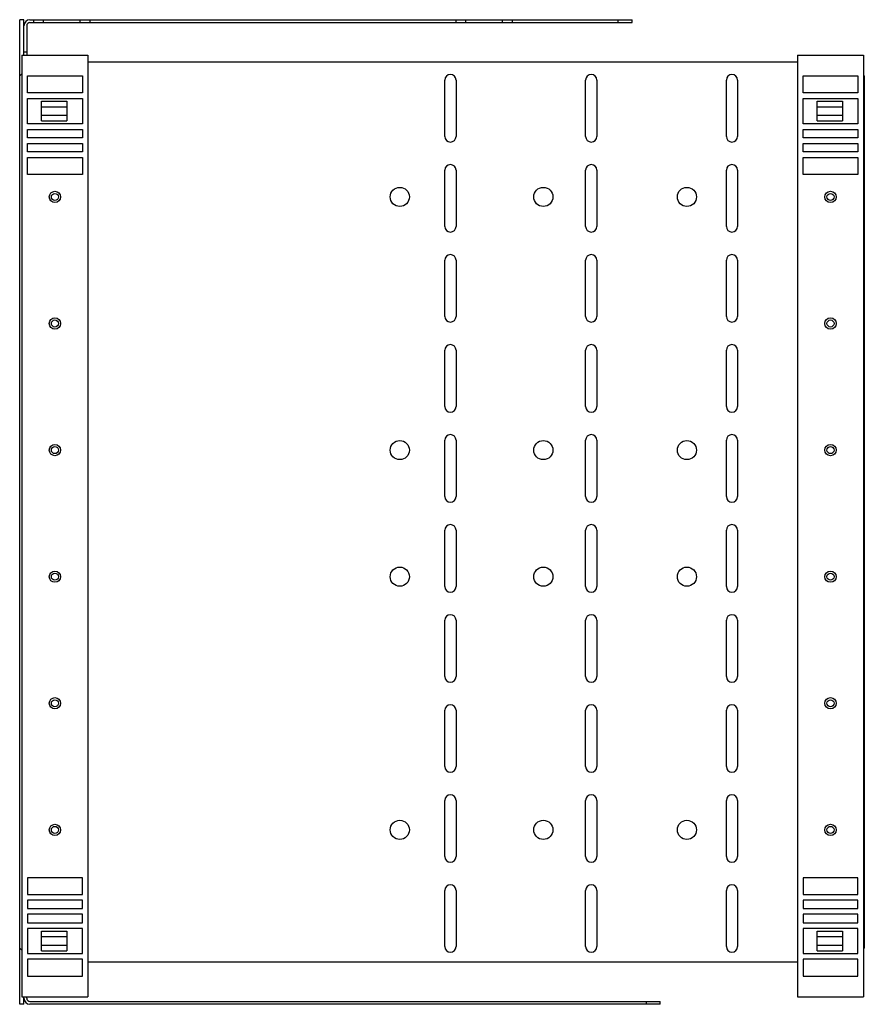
# Model space of a CAD drawing. Header units: millimetres. Extents: x 44 to 344, y 93 to 443.
import ezdxf

# ---------------------------------------------------------------- set-up
doc = ezdxf.new("R2010")
doc.units = ezdxf.units.MM
doc.header["$LTSCALE"] = 34.808037
doc.layers.get('0').update_dxf_attribs({"linetype": 'CONTINUOUS'})

msp = doc.modelspace()

# ---------------------------------------------------------------- linework, layer by layer
at = {"color": 7}
for p, q in [((44.01, 92.65), (44.01, 442.65)), ((45.51, 442.65), (44.01, 442.65)), ((45.51, 430.03), (45.51, 442.65)), ((47.66, 442.65), (261.51, 442.65)), ((47.66, 441.65), (261.51, 441.65)), ((49.01, 441.65), (49.01, 442.65)), ((52.51, 441.65), (52.51, 442.65)), ((65.51, 441.65), (65.51, 442.65)), ((69.01, 441.65), (69.01, 442.65)), ((199.01, 441.65), (199.01, 442.65)), ((202.51, 441.65), (202.51, 442.65)), ((215.51, 441.65), (215.51, 442.65)), ((219.01, 441.65), (219.01, 442.65)), ((256.51, 442.65), (256.51, 441.65)), ((261.51, 441.65), (261.51, 442.65)), ((46.51, 440.5), (46.51, 430.03)), ((46.51, 431.15), (45.51, 431.15)), ((44.76, 430.03), (44.76, 95.27)), ((44.76, 430.03), (68.26, 430.03)), ((68.26, 430.03), (68.26, 95.27)), ((68.26, 427.65), (320.26, 427.65)), ((320.26, 430.03), (320.26, 95.27)), ((320.26, 430.03), (343.76, 430.03)), ((343.76, 430.03), (343.76, 95.27)), ((44.76, 423.4), (44.01, 422.65)), ((46.76, 416.65), (46.76, 422.65)), ((46.76, 422.65), (66.26, 422.65)), ((66.26, 422.65), (66.26, 416.65)), ((195.01, 401.15), (195.01, 421.15)), ((199.01, 421.15), (199.01, 401.15)), ((245.01, 401.15), (245.01, 421.15)), ((249.01, 421.15), (249.01, 401.15)), ((295.01, 401.15), (295.01, 421.15)), ((299.01, 421.15), (299.01, 401.15)), ((322.26, 416.65), (322.26, 422.65)), ((322.26, 422.65), (341.76, 422.65)), ((341.76, 422.65), (341.76, 416.65)), ((344.01, 422.65), (343.76, 422.9)), ((344.01, 422.65), (344.01, 112.65)), ((66.26, 416.65), (46.76, 416.65)), ((341.76, 416.65), (322.26, 416.65)), ((46.76, 405.65), (46.76, 414.65)), ((46.76, 414.65), (66.26, 414.65)), ((51.76, 406.65), (51.76, 413.65)), ((51.76, 413.65), (60.76, 413.65)), ((60.76, 413.65), (60.76, 406.65)), ((66.26, 414.65), (66.26, 405.65)), ((322.26, 405.65), (322.26, 414.65)), ((322.26, 414.65), (341.76, 414.65)), ((327.26, 406.65), (327.26, 413.65)), ((327.26, 413.65), (336.26, 413.65)), ((336.26, 413.65), (336.26, 406.65)), ((341.76, 414.65), (341.76, 405.65)), ((60.76, 411.58), (51.76, 411.58)), ((336.26, 411.58), (327.26, 411.58)), ((51.76, 408.71), (60.76, 408.71)), ((51.76, 406.65), (60.76, 406.65)), ((327.26, 408.71), (336.26, 408.71)), ((327.26, 406.65), (336.26, 406.65)), ((66.26, 405.65), (46.76, 405.65)), ((46.76, 400.65), (46.76, 403.65)), ((46.76, 403.65), (66.26, 403.65)), ((66.26, 403.65), (66.26, 400.65)), ((341.76, 405.65), (322.26, 405.65)), ((322.26, 400.65), (322.26, 403.65)), ((322.26, 403.65), (341.76, 403.65)), ((341.76, 403.65), (341.76, 400.65)), ((66.26, 400.65), (46.76, 400.65)), ((341.76, 400.65), (322.26, 400.65)), ((46.76, 395.65), (46.76, 398.65)), ((46.76, 398.65), (66.26, 398.65)), ((66.26, 395.65), (46.76, 395.65)), ((66.26, 398.65), (66.26, 395.65)), ((322.26, 395.65), (322.26, 398.65)), ((322.26, 398.65), (341.76, 398.65)), ((341.76, 395.65), (322.26, 395.65)), ((341.76, 398.65), (341.76, 395.65)), ((46.76, 387.65), (46.76, 393.65)), ((46.76, 393.65), (66.26, 393.65)), ((66.26, 393.65), (66.26, 387.65)), ((322.26, 387.65), (322.26, 393.65)), ((322.26, 393.65), (341.76, 393.65)), ((341.76, 393.65), (341.76, 387.65)), ((195.01, 369.15), (195.01, 389.15)), ((199.01, 389.15), (199.01, 369.15)), ((245.01, 369.15), (245.01, 389.15)), ((249.01, 389.15), (249.01, 369.15)), ((295.01, 369.15), (295.01, 389.15)), ((299.01, 389.15), (299.01, 369.15)), ((66.26, 387.65), (46.76, 387.65)), ((341.76, 387.65), (322.26, 387.65)), ((195.01, 337.15), (195.01, 357.15)), ((199.01, 357.15), (199.01, 337.15)), ((245.01, 337.15), (245.01, 357.15)), ((249.01, 357.15), (249.01, 337.15)), ((295.01, 337.15), (295.01, 357.15)), ((299.01, 357.15), (299.01, 337.15)), ((195.01, 305.15), (195.01, 325.15)), ((199.01, 325.15), (199.01, 305.15)), ((245.01, 305.15), (245.01, 325.15)), ((249.01, 325.15), (249.01, 305.15)), ((295.01, 305.15), (295.01, 325.15)), ((299.01, 325.15), (299.01, 305.15)), ((195.01, 273.15), (195.01, 293.15)), ((199.01, 293.15), (199.01, 273.15)), ((245.01, 273.15), (245.01, 293.15)), ((249.01, 293.15), (249.01, 273.15)), ((295.01, 273.15), (295.01, 293.15)), ((299.01, 293.15), (299.01, 273.15)), ((195.01, 241.15), (195.01, 261.15)), ((199.01, 261.15), (199.01, 241.15)), ((245.01, 241.15), (245.01, 261.15)), ((249.01, 261.15), (249.01, 241.15)), ((295.01, 241.15), (295.01, 261.15)), ((299.01, 261.15), (299.01, 241.15)), ((195.01, 209.15), (195.01, 229.15)), ((199.01, 229.15), (199.01, 209.15)), ((245.01, 209.15), (245.01, 229.15)), ((249.01, 229.15), (249.01, 209.15)), ((295.01, 209.15), (295.01, 229.15)), ((299.01, 229.15), (299.01, 209.15)), ((195.01, 177.15), (195.01, 197.15)), ((199.01, 197.15), (199.01, 177.15)), ((245.01, 177.15), (245.01, 197.15)), ((249.01, 197.15), (249.01, 177.15)), ((295.01, 177.15), (295.01, 197.15)), ((299.01, 197.15), (299.01, 177.15)), ((195.01, 145.15), (195.01, 165.15)), ((199.01, 165.15), (199.01, 145.15)), ((245.01, 145.15), (245.01, 165.15)), ((249.01, 165.15), (249.01, 145.15)), ((295.01, 145.15), (295.01, 165.15)), ((299.01, 165.15), (299.01, 145.15)), ((46.76, 137.65), (46.76, 131.65)), ((66.26, 137.65), (46.76, 137.65)), ((66.26, 131.65), (66.26, 137.65)), ((341.76, 137.65), (322.26, 137.65)), ((322.26, 137.65), (322.26, 131.65)), ((341.76, 131.65), (341.76, 137.65)), ((195.01, 113.15), (195.01, 133.15)), ((199.01, 133.15), (199.01, 113.15)), ((245.01, 113.15), (245.01, 133.15)), ((249.01, 133.15), (249.01, 113.15)), ((295.01, 113.15), (295.01, 133.15)), ((299.01, 133.15), (299.01, 113.15)), ((46.76, 131.65), (66.26, 131.65)), ((46.76, 129.65), (46.76, 126.65)), ((66.26, 129.65), (46.76, 129.65)), ((66.26, 126.65), (66.26, 129.65)), ((322.26, 131.65), (341.76, 131.65)), ((341.76, 129.65), (322.26, 129.65)), ((322.26, 129.65), (322.26, 126.65)), ((341.76, 126.65), (341.76, 129.65)), ((46.76, 126.65), (66.26, 126.65)), ((322.26, 126.65), (341.76, 126.65)), ((46.76, 124.65), (46.76, 121.65)), ((66.26, 124.65), (46.76, 124.65)), ((66.26, 121.65), (66.26, 124.65)), ((341.76, 124.65), (322.26, 124.65)), ((322.26, 124.65), (322.26, 121.65)), ((341.76, 121.65), (341.76, 124.65)), ((46.76, 121.65), (66.26, 121.65)), ((46.76, 119.65), (46.76, 110.65)), ((66.26, 119.65), (46.76, 119.65)), ((66.26, 110.65), (66.26, 119.65)), ((322.26, 121.65), (341.76, 121.65)), ((341.76, 119.65), (322.26, 119.65)), ((322.26, 119.65), (322.26, 110.65)), ((341.76, 110.65), (341.76, 119.65)), ((51.76, 111.65), (51.76, 118.65)), ((51.76, 118.65), (60.76, 118.65)), ((60.76, 116.58), (51.76, 116.58)), ((60.76, 118.65), (60.76, 111.65)), ((327.26, 118.65), (336.26, 118.65)), ((327.26, 111.65), (327.26, 118.65)), ((336.26, 116.58), (327.26, 116.58)), ((336.26, 118.65), (336.26, 111.65)), ((44.01, 112.65), (44.76, 111.9)), ((51.76, 113.71), (60.76, 113.71)), ((327.26, 113.71), (336.26, 113.71)), ((343.76, 112.4), (344.01, 112.65)), ((46.76, 110.65), (66.26, 110.65)), ((66.26, 108.65), (46.76, 108.65)), ((46.76, 108.65), (46.76, 102.65)), ((51.76, 111.65), (60.76, 111.65)), ((66.26, 102.65), (66.26, 108.65)), ((322.26, 110.65), (341.76, 110.65)), ((341.76, 108.65), (322.26, 108.65)), ((322.26, 108.65), (322.26, 102.65)), ((327.26, 111.65), (336.26, 111.65)), ((341.76, 102.65), (341.76, 108.65)), ((320.26, 107.65), (68.26, 107.65)), ((46.76, 102.65), (66.26, 102.65)), ((322.26, 102.65), (341.76, 102.65)), ((44.76, 95.27), (68.26, 95.27)), ((45.51, 92.65), (45.51, 95.27)), ((46.51, 94.8), (46.51, 95.27)), ((320.26, 95.27), (343.76, 95.27)), ((45.51, 92.65), (44.01, 92.65)), ((47.66, 93.65), (271.51, 93.65)), ((271.51, 92.65), (47.66, 92.65)), ((266.51, 93.65), (266.51, 92.65)), ((271.51, 92.65), (271.51, 93.65))]:
    msp.add_line(p, q, dxfattribs=at)
for centre, radius in [((56.51, 379.65), 2), ((179.01, 379.65), 3.4), ((230.01, 379.65), 3.4), ((281.01, 379.65), 3.4), ((332.01, 379.65), 2), ((56.51, 379.65), 1.25), ((332.01, 379.65), 1.25), ((56.51, 334.65), 2), ((332.01, 334.65), 2), ((56.51, 334.65), 1.25), ((332.01, 334.65), 1.25), ((56.51, 289.65), 2), ((56.51, 289.65), 1.25), ((179.01, 289.65), 3.4), ((230.01, 289.65), 3.4), ((281.01, 289.65), 3.4), ((332.01, 289.65), 2), ((332.01, 289.65), 1.25), ((56.51, 244.65), 2), ((56.51, 244.65), 1.25), ((179.01, 244.65), 3.4), ((230.01, 244.65), 3.4), ((281.01, 244.65), 3.4), ((332.01, 244.65), 2), ((332.01, 244.65), 1.25), ((56.51, 199.65), 2), ((56.51, 199.65), 1.25), ((332.01, 199.65), 2), ((332.01, 199.65), 1.25), ((179.01, 154.65), 3.4), ((230.01, 154.65), 3.4), ((281.01, 154.65), 3.4), ((56.51, 154.65), 2), ((56.51, 154.65), 1.25), ((332.01, 154.65), 2), ((332.01, 154.65), 1.25)]:
    msp.add_circle(centre, radius, dxfattribs=at)
for centre, radius, start, end in [((47.66, 440.5), 2.15, 90, 180), ((47.66, 440.5), 1.15, 90, 180), ((197.01, 421.15), 2, 0, 180), ((247.01, 421.15), 2, 0, 180), ((297.01, 421.15), 2, 0, 180), ((197.01, 401.15), 2, 180, 360), ((247.01, 401.15), 2, 180, 360), ((297.01, 401.15), 2, 180, 360), ((197.01, 389.15), 2, 0, 180), ((247.01, 389.15), 2, 0, 180), ((297.01, 389.15), 2, 0, 180), ((197.01, 369.15), 2, 180, 360), ((247.01, 369.15), 2, 180, 360), ((297.01, 369.15), 2, 180, 360), ((197.01, 357.15), 2, 0, 180), ((247.01, 357.15), 2, 0, 180), ((297.01, 357.15), 2, 0, 180), ((197.01, 337.15), 2, 180, 360), ((247.01, 337.15), 2, 180, 360), ((297.01, 337.15), 2, 180, 360), ((197.01, 325.15), 2, 0, 180), ((247.01, 325.15), 2, 0, 180), ((297.01, 325.15), 2, 0, 180), ((197.01, 305.15), 2, 180, 360), ((247.01, 305.15), 2, 180, 360), ((297.01, 305.15), 2, 180, 360), ((197.01, 293.15), 2, 0, 180), ((247.01, 293.15), 2, 0, 180), ((297.01, 293.15), 2, 0, 180), ((197.01, 273.15), 2, 180, 360), ((247.01, 273.15), 2, 180, 360), ((297.01, 273.15), 2, 180, 360), ((197.01, 261.15), 2, 0, 180), ((247.01, 261.15), 2, 0, 180), ((297.01, 261.15), 2, 0, 180), ((197.01, 241.15), 2, 180, 360), ((247.01, 241.15), 2, 180, 360), ((297.01, 241.15), 2, 180, 360), ((197.01, 229.15), 2, 0, 180), ((247.01, 229.15), 2, 0, 180), ((297.01, 229.15), 2, 0, 180), ((197.01, 209.15), 2, 180, 360), ((247.01, 209.15), 2, 180, 360), ((297.01, 209.15), 2, 180, 360), ((197.01, 197.15), 2, 0, 180), ((247.01, 197.15), 2, 0, 180), ((297.01, 197.15), 2, 0, 180), ((197.01, 177.15), 2, 180, 360), ((247.01, 177.15), 2, 180, 360), ((297.01, 177.15), 2, 180, 360), ((197.01, 165.15), 2, 0, 180), ((247.01, 165.15), 2, 0, 180), ((297.01, 165.15), 2, 0, 180), ((197.01, 145.15), 2, 180, 360), ((247.01, 145.15), 2, 180, 360), ((297.01, 145.15), 2, 180, 360), ((197.01, 133.15), 2, 0, 180), ((247.01, 133.15), 2, 0, 180), ((297.01, 133.15), 2, 0, 180), ((197.01, 113.15), 2, 180, 360), ((247.01, 113.15), 2, 180, 360), ((297.01, 113.15), 2, 180, 360), ((47.66, 94.8), 2.15, 180, 270), ((47.66, 94.8), 1.15, 180, 270)]:
    msp.add_arc(centre, radius, start, end, dxfattribs=at)

doc.saveas('drawing.dxf')
